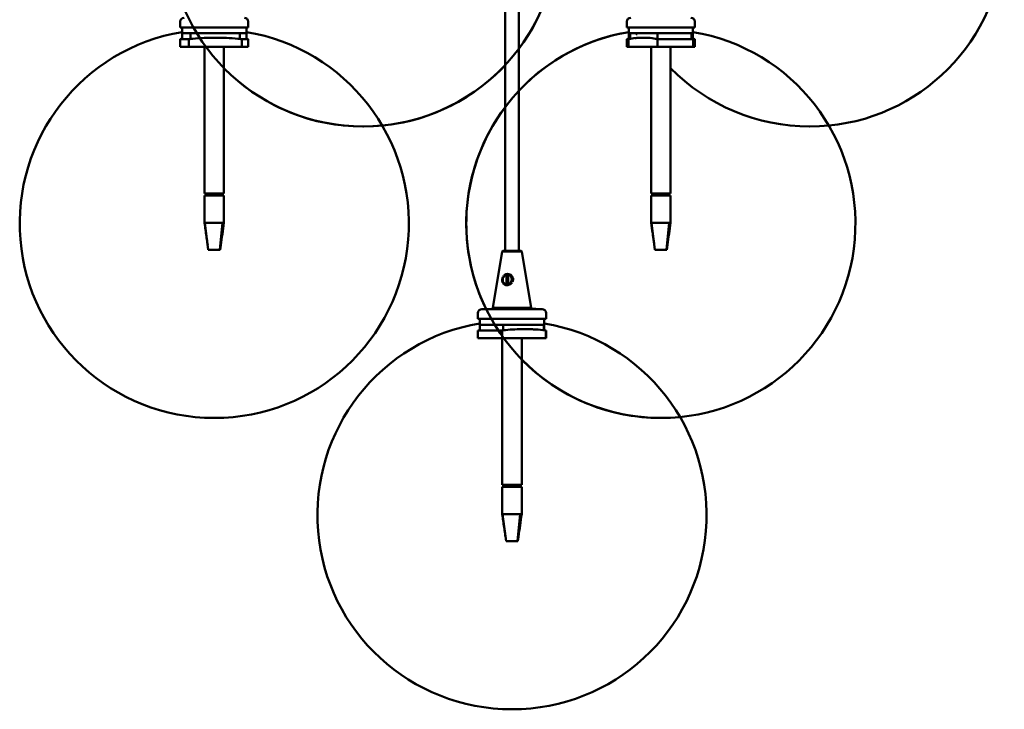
# Model space of a CAD drawing. Header units: millimetres. Extents: x 118 to 2000, y 588 to 2805.
# Tile 2 of 8: x 195 to 701, y 1706 to 2061. Entities that reach past the tile are written whole.
import ezdxf

# ---------------------------------------------------------------- set-up
doc = ezdxf.new("R2010")
doc.units = ezdxf.units.MM
doc.header["$LTSCALE"] = 10
doc.layers.add('Widoczne (ISO)', color=7, linetype='Continuous', lineweight=50)

msp = doc.modelspace()

# ---------------------------------------------------------------- linework, layer by layer
at = {"layer": 'Widoczne (ISO)', "linetype": 'Continuous', "lineweight": 50}
for p, q in [((444.32, 2245.49), (444.32, 1941.64)), ((451.32, 2245.51), (451.32, 1941.64)), ((277.13, 2056.64), (277.13, 2059.64)), ((312.13, 2056.64), (312.13, 2059.64)), ((506.91, 2056.64), (506.91, 2059.64)), ((541.91, 2056.64), (541.91, 2059.64)), ((312.13, 2056.64), (277.13, 2056.64)), ((278.13, 2053.64), (278.13, 2056.64)), ((311.13, 2053.64), (278.13, 2053.64)), ((278.13, 2053.64), (282.43, 2053.64)), ((278.13, 2050.78), (278.13, 2053.64)), ((282.43, 2050.78), (282.43, 2053.64)), ((307.85, 2053.64), (311.13, 2053.64)), ((307.85, 2050.78), (307.85, 2053.64)), ((311.13, 2053.64), (311.13, 2056.64)), ((311.13, 2050.78), (311.13, 2053.64)), ((541.91, 2056.64), (506.91, 2056.64)), ((507.91, 2053.64), (507.91, 2056.64)), ((540.91, 2053.64), (507.91, 2053.64)), ((507.91, 2050.78), (507.91, 2053.64)), ((508.64, 2050.81), (508.64, 2053.64)), ((511.8, 2053.64), (511.8, 2053.03)), ((522.65, 2053.64), (540.18, 2053.64)), ((522.65, 2050.78), (522.65, 2053.64)), ((540.18, 2050.78), (540.18, 2053.64)), ((540.91, 2053.64), (540.91, 2056.64)), ((540.91, 2050.78), (540.91, 2053.64)), ((281.57, 2050.64), (277.13, 2050.64)), ((277.13, 2046.64), (277.13, 2050.64)), ((281.57, 2046.64), (281.57, 2050.64)), ((308.76, 2050.64), (308.76, 2046.64)), ((312.13, 2050.64), (308.76, 2050.64)), ((312.13, 2046.64), (312.13, 2050.64)), ((507.74, 2050.64), (506.91, 2050.64)), ((506.91, 2046.64), (506.91, 2050.64)), ((507.74, 2046.64), (507.74, 2050.64)), ((522.72, 2050.64), (522.72, 2046.64)), ((541.09, 2050.64), (522.72, 2050.64)), ((541.91, 2050.64), (541.09, 2050.64)), ((541.09, 2046.64), (541.09, 2050.64)), ((541.91, 2046.64), (541.91, 2050.64)), ((281.57, 2046.64), (277.13, 2046.64)), ((308.76, 2046.64), (281.57, 2046.64)), ((289.63, 2046.64), (289.63, 1971.14)), ((299.63, 2046.64), (299.63, 1971.14)), ((312.13, 2046.64), (308.76, 2046.64)), ((507.74, 2046.64), (506.91, 2046.64)), ((522.72, 2046.64), (507.74, 2046.64)), ((519.41, 2046.64), (519.41, 1971.14)), ((541.09, 2046.64), (522.72, 2046.64)), ((529.41, 2046.64), (529.41, 1971.14)), ((541.91, 2046.64), (541.09, 2046.64)), ((371.11, 2005.65), (371.33, 2005.65)), ((371.11, 2005.65), (371.33, 2005.65)), ((371.11, 2005.65), (371.33, 2005.65)), ((371.11, 2005.65), (371.33, 2005.65)), ((600.9, 2005.65), (601.12, 2005.65)), ((600.9, 2005.65), (601.12, 2005.65)), ((289.63, 1971.14), (299.63, 1971.14)), ((290.46, 1970.14), (290.46, 1971.14)), ((292.61, 1971.14), (292.61, 1970.14)), ((295.45, 1970.14), (295.45, 1971.14)), ((298.37, 1971.14), (298.37, 1970.14)), ((298.8, 1970.14), (298.8, 1971.14)), ((519.41, 1971.14), (529.41, 1971.14)), ((520.23, 1970.14), (520.23, 1971.14)), ((522.36, 1971.14), (522.36, 1970.14)), ((525.2, 1970.14), (525.2, 1971.14)), ((528.13, 1971.14), (528.13, 1970.14)), ((528.59, 1970.14), (528.59, 1971.14)), ((299.63, 1970.14), (289.63, 1970.14)), ((289.63, 1970.14), (289.63, 1956.14)), ((299.63, 1970.14), (299.63, 1956.14)), ((529.41, 1970.14), (519.41, 1970.14)), ((519.41, 1970.14), (519.41, 1956.14)), ((529.41, 1970.14), (529.41, 1956.14)), ((289.63, 1956.14), (289.8, 1956.14)), ((291.55, 1942.14), (289.8, 1956.14)), ((289.8, 1956.14), (298.87, 1956.14)), ((297.49, 1942.14), (298.87, 1956.14)), ((298.87, 1956.14), (299.63, 1956.14)), ((519.41, 1956.14), (519.58, 1956.14)), ((521.33, 1942.14), (519.58, 1956.14)), ((519.58, 1956.14), (528.63, 1956.14)), ((527.26, 1942.14), (528.63, 1956.14)), ((528.63, 1956.14), (529.41, 1956.14)), ((292.64, 1942.14), (291.55, 1942.14)), ((296.4, 1942.14), (292.64, 1942.14)), ((297.49, 1942.14), (296.4, 1942.14)), ((297.7, 1942.14), (297.49, 1942.14)), ((297.7, 1942.14), (298, 1944.49)), ((442.77, 1941.34), (437.92, 1912.24)), ((443.12, 1941.64), (442.77, 1941.34)), ((452.87, 1941.34), (442.77, 1941.34)), ((443.12, 1941.64), (452.52, 1941.64)), ((452.52, 1941.64), (452.87, 1941.34)), ((452.87, 1941.34), (457.72, 1912.24)), ((522.42, 1942.14), (521.33, 1942.14)), ((526.17, 1942.14), (522.42, 1942.14)), ((527.26, 1942.14), (526.17, 1942.14)), ((527.49, 1942.14), (527.26, 1942.14)), ((527.49, 1942.14), (527.81, 1944.68)), ((444.91, 1924.46), (444.95, 1929.28)), ((445.43, 1928.99), (445.39, 1924.39)), ((445.9, 1929.33), (445.86, 1924.5)), ((463.32, 1911.64), (432.32, 1911.64)), ((437.92, 1912.24), (457.72, 1912.24)), ((437.92, 1911.74), (437.92, 1912.24)), ((437.92, 1911.74), (455.34, 1911.74)), ((438.02, 1911.64), (437.92, 1911.74)), ((455.34, 1911.84), (460.05, 1911.84)), ((457.72, 1911.84), (457.72, 1912.24)), ((460.05, 1911.84), (460.05, 1911.64)), ((430.32, 1906.64), (430.32, 1909.64)), ((465.32, 1906.64), (430.32, 1906.64)), ((431.32, 1903.64), (431.32, 1906.64)), ((464.32, 1903.64), (464.32, 1906.64)), ((465.32, 1906.64), (465.32, 1909.64)), ((442.84, 1900.64), (430.32, 1900.64)), ((430.32, 1896.64), (430.32, 1900.64)), ((464.32, 1903.64), (431.32, 1903.64)), ((431.32, 1903.64), (443.29, 1903.64)), ((431.32, 1900.78), (431.32, 1903.64)), ((442.84, 1896.64), (442.84, 1900.64)), ((443.29, 1900.78), (443.29, 1903.64)), ((464.25, 1903.64), (464.32, 1903.64)), ((464.25, 1900.78), (464.25, 1903.64)), ((464.32, 1900.78), (464.32, 1903.64)), ((465.26, 1900.64), (465.26, 1896.64)), ((465.32, 1900.64), (465.26, 1900.64)), ((465.32, 1896.64), (465.32, 1900.64)), ((442.84, 1896.64), (430.32, 1896.64)), ((442.82, 1896.64), (442.82, 1821.14)), ((465.26, 1896.64), (442.84, 1896.64)), ((452.82, 1896.64), (452.82, 1821.14)), ((465.32, 1896.64), (465.26, 1896.64)), ((294.52, 1855.65), (294.74, 1855.65)), ((294.52, 1855.65), (294.74, 1855.65)), ((524.3, 1855.65), (524.52, 1855.65)), ((524.3, 1855.65), (524.52, 1855.65)), ((524.3, 1855.65), (524.52, 1855.65)), ((524.3, 1855.65), (524.52, 1855.65)), ((442.82, 1821.14), (452.82, 1821.14)), ((452.82, 1820.14), (442.82, 1820.14)), ((442.82, 1820.14), (442.82, 1806.14)), ((443.65, 1820.14), (443.65, 1821.14)), ((445.79, 1821.14), (445.79, 1820.14)), ((448.63, 1820.14), (448.63, 1821.14)), ((451.55, 1821.14), (451.55, 1820.14)), ((451.99, 1820.14), (451.99, 1821.14)), ((452.82, 1820.14), (452.82, 1806.14)), ((442.82, 1806.14), (442.99, 1806.14)), ((444.74, 1792.14), (442.99, 1806.14)), ((442.99, 1806.14), (452.06, 1806.14)), ((450.67, 1792.14), (452.06, 1806.14)), ((452.06, 1806.14), (452.82, 1806.14)), ((450.89, 1792.14), (451.19, 1794.51)), ((445.83, 1792.14), (444.74, 1792.14)), ((449.59, 1792.14), (445.83, 1792.14)), ((450.67, 1792.14), (449.59, 1792.14)), ((450.89, 1792.14), (450.67, 1792.14)), ((447.71, 1705.65), (447.93, 1705.65)), ((447.71, 1705.65), (447.93, 1705.65))]:
    msp.add_line(p, q, dxfattribs=at)
for centre, radius, start, end in [((371.11, 2105.65), 100, 99.4329, 270), ((371.33, 2105.65), 100, 270, 80.5671), ((601.12, 2105.65), 100, 270, 80.5671), ((371.33, 2105.65), 100, 323.1152, 36.8848), ((279.13, 2059.64), 2, 90, 180), ((310.13, 2059.64), 2, 0, 90), ((508.91, 2059.64), 2, 90, 180), ((539.91, 2059.64), 2, 0, 90), ((294.52, 1955.65), 100, 99.4329, 270), ((294.74, 1955.65), 100, 270, 80.5671), ((524.3, 1955.65), 100, 99.4329, 270), ((524.3, 1955.65), 100, 99.4329, 136.8733), ((511.6, 2053.03), 0.2, 277.4308, 0), ((524.52, 1955.65), 100, 270, 80.5671), ((524.52, 1955.65), 100, 270, 80.5671), ((291.56, 1951.69), 100, 97.7199, 98.2985), ((297.69, 1951.69), 100, 81.7015, 82.2801), ((521.34, 1951.69), 100, 97.7199, 98.2985), ((521.34, 1951.69), 100, 95.4577, 95.8026), ((527.48, 1951.69), 100, 81.7015, 82.2801), ((371.33, 2105.65), 100, 270, 316.8733), ((371.11, 2105.65), 100, 224.3696, 270), ((600.9, 2105.65), 100, 224.3696, 270), ((524.3, 1955.65), 100, 143.1152, 206.1111), ((371.11, 2105.65), 100, 270, 270.0635), ((371.11, 2105.65), 100, 270, 270.0635), ((371.33, 2105.65), 100, 269.9365, 270), ((371.33, 2105.65), 100, 269.9365, 270), ((600.9, 2105.65), 100, 270, 270.0635), ((601.12, 2105.65), 100, 269.9365, 270), ((432.32, 1909.64), 2, 90, 180), ((463.32, 1909.64), 2, 0, 90), ((447.71, 1805.65), 100, 99.4329, 270), ((444.75, 1801.69), 100, 97.7199, 98.2985), ((447.93, 1805.65), 100, 270, 80.5671), ((450.88, 1801.69), 100, 81.7015, 82.2801), ((524.3, 1955.65), 100, 224.3696, 270), ((294.52, 1955.65), 100, 270, 270.0635), ((294.74, 1955.65), 100, 269.9365, 270), ((524.3, 1955.65), 100, 270, 270.0635), ((524.3, 1955.65), 100, 270, 270.0635), ((524.52, 1955.65), 100, 269.9365, 270), ((524.52, 1955.65), 100, 269.9365, 270), ((447.71, 1805.65), 100, 270, 270.0635), ((447.93, 1805.65), 100, 269.9365, 270)]:
    msp.add_arc(centre, radius, start, end, dxfattribs=at)
for centre, major_axis, start_param, end_param in [((445.56, 1926.81), (-1.37, -2.67), 4.681335, 5.577955), ((445.4, 1926.89), (-1.14, -2.22), 3.838656, 6.577533), ((445.4, 1926.89), (1.14, 2.22), 3.838656, 6.577533), ((445.56, 1926.81), (1.37, 2.67), 4.742992, 5.639613)]:
    msp.add_ellipse(centre, major_axis=major_axis, ratio=0.93332, start_param=start_param, end_param=end_param, dxfattribs=at)
for points, knots in [([(281.57, 2050.64), (282.22, 2050.71), (282.87, 2050.78), (287.49, 2051.22), (291.42, 2051.37), (298.91, 2051.37), (302.84, 2051.22), (307.47, 2050.78), (308.11, 2050.71), (308.76, 2050.64)], [28.725417, 28.725417, 28.725417, 28.725417, 28.907696, 28.907696, 30.033003, 30.033003, 31.15831, 31.15831, 31.340589, 31.340589, 31.340589, 31.340589]), ([(300.9, 2051.29), (300.87, 2051.29), (300.83, 2051.29), (300.68, 2051.29), (300.55, 2051.3), (300.25, 2051.31), (300.07, 2051.32), (299.89, 2051.33), (299.87, 2051.33), (299.86, 2051.33)], [-0.9204615, -0.9204615, -0.9204615, -0.9204615, -0.9089564, -0.9089564, -0.8706849, -0.8706849, -0.8171233, -0.8171233, -0.813822, -0.813822, -0.813822, -0.813822]), ([(507.74, 2050.64), (508.09, 2050.71), (508.45, 2050.78), (511, 2051.22), (513.16, 2051.37), (517.29, 2051.37), (519.46, 2051.22), (522.01, 2050.78), (522.37, 2050.71), (522.72, 2050.64)], [28.725417, 28.725417, 28.725417, 28.725417, 28.907696, 28.907696, 30.033003, 30.033003, 31.15831, 31.15831, 31.340589, 31.340589, 31.340589, 31.340589]), ([(518.82, 2051.29), (518.79, 2051.29), (518.76, 2051.29), (518.64, 2051.29), (518.55, 2051.3), (518.38, 2051.31), (518.3, 2051.32), (518.26, 2051.33), (518.25, 2051.33), (518.25, 2051.33)], [-0.9204615, -0.9204615, -0.9204615, -0.9204615, -0.9089564, -0.9089564, -0.8706849, -0.8706849, -0.8171233, -0.8171233, -0.813822, -0.813822, -0.813822, -0.813822]), ([(291.26, 1944.49), (291.19, 1945), (291.12, 1945.53), (290.9, 1947.13), (290.75, 1948.2), (290.28, 1951.56), (289.95, 1953.85), (289.63, 1956.14)], [0, 0, 0, 0, 0.160392, 0.160392, 0.484964, 0.484964, 1.178949, 1.178949, 1.178949, 1.178949]), ([(299.63, 1956.14), (299.35, 1954.2), (299.07, 1952.26), (298.52, 1948.37), (298.23, 1946.38), (298, 1944.49)], [0, 0, 0, 0, 0.588563, 0.588563, 1.178292, 1.178292, 1.178292, 1.178292]), ([(521.01, 1944.68), (520.94, 1945.3), (520.85, 1945.92), (520.58, 1947.89), (520.39, 1949.24), (519.94, 1952.44), (519.67, 1954.29), (519.41, 1956.14)], [0, 0, 0, 0, 0.189995, 0.189995, 0.597982, 0.597982, 1.158735, 1.158735, 1.158735, 1.158735]), ([(529.41, 1956.14), (529.14, 1954.23), (528.87, 1952.32), (528.33, 1948.5), (528.05, 1946.55), (527.81, 1944.68)], [0, 0, 0, 0, 0.578593, 0.578593, 1.158238, 1.158238, 1.158238, 1.158238]), ([(443.02, 1925.44), (443.07, 1925.33), (443.12, 1925.22), (443.36, 1924.8), (443.59, 1924.55), (444.14, 1924.2), (444.41, 1924.09), (444.88, 1923.99), (445.06, 1923.97), (445.25, 1923.97)], [-0.6446041, -0.6446041, -0.6446041, -0.6446041, -0.6130199, -0.6130199, -0.5124691, -0.5124691, -0.4351224, -0.4351224, -0.3867806, -0.3867806, -0.3867806, -0.3867806]), ([(447.99, 1928.35), (447.93, 1928.46), (447.86, 1928.56), (447.63, 1928.87), (447.45, 1929.06), (446.93, 1929.45), (446.58, 1929.63), (445.77, 1929.84), (445.33, 1929.84), (444.44, 1929.59), (444.01, 1929.31), (443.54, 1928.79), (443.39, 1928.58), (443.26, 1928.35)], [-1.3768933, -1.3768933, -1.3768933, -1.3768933, -1.3483265, -1.3483265, -1.2816566, -1.2816566, -1.1890401, -1.1890401, -1.0764237, -1.0764237, -0.9535572, -0.9535572, -0.8903475, -0.8903475, -0.8903475, -0.8903475]), ([(445.12, 1929.15), (445.14, 1929.16), (445.16, 1929.17), (445.42, 1929.23), (445.66, 1929.25), (445.9, 1929.23)], [1.06929497, 1.06929497, 1.06929497, 1.06929497, 1.07642374, 1.07642374, 1.15624108, 1.15624108, 1.15624108, 1.15624108]), ([(445.25, 1923.97), (445.48, 1923.97), (445.74, 1924.01), (446.35, 1924.16), (446.7, 1924.31), (447.34, 1924.74), (447.63, 1925.02), (447.88, 1925.38), (447.9, 1925.41), (447.91, 1925.44)], [-1.8804602, -1.8804602, -1.8804602, -1.8804602, -1.8174362, -1.8174362, -1.7291563, -1.7291563, -1.6302741, -1.6302741, -1.6226367, -1.6226367, -1.6226367, -1.6226367]), ([(442.84, 1900.64), (443.38, 1900.71), (443.91, 1900.78), (447.73, 1901.22), (450.96, 1901.37), (457.14, 1901.37), (460.38, 1901.22), (464.2, 1900.78), (464.73, 1900.71), (465.26, 1900.64)], [28.725417, 28.725417, 28.725417, 28.725417, 28.907696, 28.907696, 30.033003, 30.033003, 31.15831, 31.15831, 31.340589, 31.340589, 31.340589, 31.340589]), ([(458.52, 1901.29), (458.5, 1901.29), (458.48, 1901.29), (458.37, 1901.29), (458.28, 1901.3), (458.03, 1901.31), (457.87, 1901.32), (457.69, 1901.33), (457.68, 1901.33), (457.67, 1901.33)], [-0.9204615, -0.9204615, -0.9204615, -0.9204615, -0.9089564, -0.9089564, -0.8706849, -0.8706849, -0.8171233, -0.8171233, -0.813822, -0.813822, -0.813822, -0.813822]), ([(444.44, 1794.51), (444.38, 1795.04), (444.3, 1795.58), (444.08, 1797.22), (443.92, 1798.33), (443.45, 1801.67), (443.13, 1803.9), (442.82, 1806.14)], [0, 0, 0, 0, 0.164029, 0.164029, 0.498542, 0.498542, 1.176334, 1.176334, 1.176334, 1.176334]), ([(452.82, 1806.14), (452.54, 1804.2), (452.26, 1802.26), (451.72, 1798.38), (451.43, 1796.4), (451.19, 1794.51)], [0, 0, 0, 0, 0.587274, 0.587274, 1.1757, 1.1757, 1.1757, 1.1757])]:
    msp.add_open_spline(points, degree=3, knots=knots, dxfattribs=at)
for points in [[(541.09, 2050.64), (540.79, 2050.7), (540.49, 2050.76), (540.18, 2050.81)], [(445.43, 1924.39), (445.31, 1924.39), (445.19, 1924.39), (445.07, 1924.41)], [(445.88, 1924.43), (445.73, 1924.4), (445.58, 1924.39), (445.43, 1924.39)]]:
    msp.add_open_spline(points, degree=3, dxfattribs=at)
for points, weights in [([(444.95, 1929.28), (444.99, 1929.38), (445.03, 1929.49)], [1, 1.00219745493, 1.00215019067]), ([(445.97, 1929.53), (445.93, 1929.42), (445.9, 1929.33)], [1.00215065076, 1.00211725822, 1]), ([(444.98, 1924.18), (444.94, 1924.33), (444.91, 1924.46)], [1.00215047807, 1.00211216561, 1]), ([(445.86, 1924.5), (445.89, 1924.37), (445.93, 1924.22)], [1, 1.00218321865, 1.00215070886])]:
    msp.add_rational_spline(points, weights, degree=2, dxfattribs=at)

doc.saveas('drawing.dxf')
